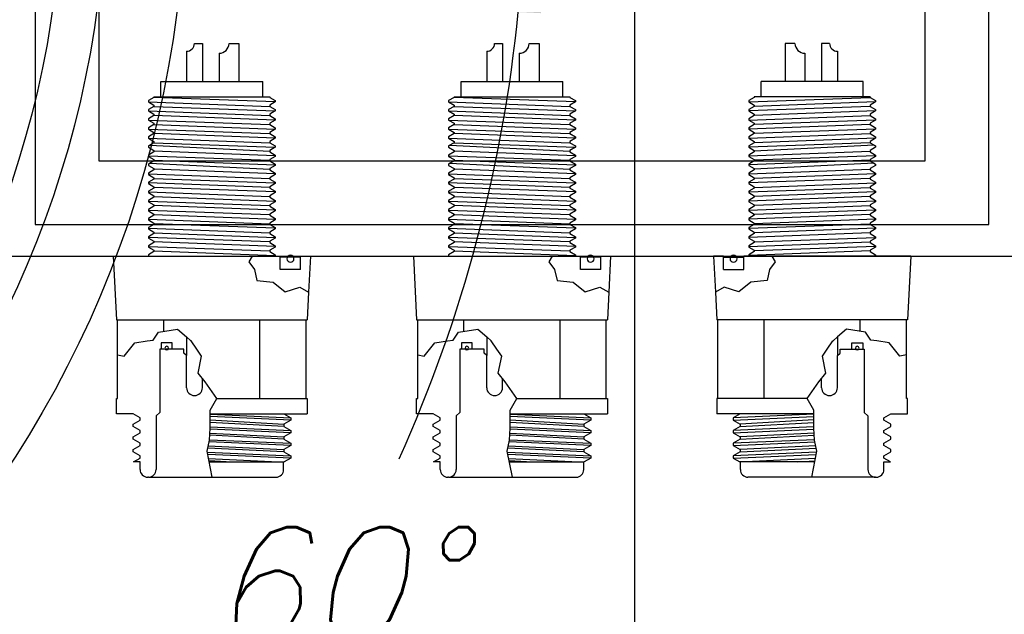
# Model space of a CAD drawing. Extents: x -181 to 162, y 84 to 272.
# Tile 15 of 85: x -59.42 to -51.67, y 99.45 to 104.13. Entities that reach past the tile are written whole.
import ezdxf

# ---------------------------------------------------------------- set-up
doc = ezdxf.new("R2010")
doc.units = 0
doc.header["$LTSCALE"] = 1.5
doc.header["$MEASUREMENT"] = 0
doc.layers.get('0').update_dxf_attribs({"linetype": 'CONTINUOUS'})
doc.layers.get('DEFPOINTS').update_dxf_attribs({"linetype": 'CONTINUOUS'})
for name, color, linetype in [('DIM', 1, 'CONTINUOUS'), ('J_BOX_FORW', 11, 'CONTINUOUS'), ('SPHERE_FORW', 7, 'CONTINUOUS'), ('STATION7', 146, 'CONTINUOUS')]:
    doc.layers.add(name, color=color, linetype=linetype)
doc.styles.add('ENGR', font='Romans', dxfattribs={"oblique": 15})
doc.dimstyles.get("Standard").update_dxf_attribs({"dimtxt": 0.18, "dimasz": 0.18, "dimexe": 0.18, "dimexo": 0.0625, "dimgap": 0.09, "dimtad": 0, "dimtih": 1, "dimtoh": 1, "dimdec": 4, "dimzin": 0, "dimtxsty": 'STANDARD', "dimcen": 0.09, "dimazin": 3, "dimtfac": 1, "dimtdec": 4, "dimtofl": 0, "dimtmove": 0, "dimatfit": 3, "dimtolj": 1, "dimtzin": 0})

# ---------------------------------------------------------------- blocks, each defined once
blk = doc.blocks.new('*D14')
at = {"color": 0, "linetype": 'BYBLOCK'}
for p, q in [((-46.001, 114.1007), (-53.5143, 123.5221)), ((-47.0493, 105.266), (-62.306, 105.266))]:
    blk.add_line(p, q, dxfattribs=at)
for centre, radius, start, end in [((-38.9555, 105.266), 23.2154, 128.90461, 153.94624), ((-38.9555, 105.266), 23.2154, 154.62422, 179.66682), ((-66.6118, 105.266), 11.1687, 335.70973, 354.45741), ((-66.6118, 105.266), 11.1687, 305.54259, 323.93941)]:
    blk.add_arc(centre, radius, start, end, dxfattribs=at)
for points in [[(-53.5495, 123.3496), (-53.5213, 123.3145), (-53.4301, 123.4165)], [(-62.1481, 105.4009), (-62.1931, 105.401), (-62.171, 105.266)], [(-55.6751, 104.1959), (-55.3155, 104.1785), (-55.4431, 105.266)], [(-60.0219, 96.0268), (-60.2168, 96.3295), (-61.0274, 95.5936)]]:
    blk.add_solid(points, dxfattribs=at)
at = {"layer": 'DEFPOINTS', "color": 0, "linetype": 'BYBLOCK'}
for p in [(-58.137, 118.3437), (-45.9425, 114.0274), (-100.5781, 105.266), (-66.6118, 105.266), (-46.9555, 105.266), (-38.9555, 105.266), (-38.9555, 105.266), (0.4895, 105.266), (-58.0561, 98.0869), (-60.1729, 94.1135)]:
    blk.add_point(p, dxfattribs=at)
at = {"color": 0, "linetype": 'BYBLOCK', "attachment_point": 5, "style": 'ENGR'}
for s, insert, char_height in [('\\A1;51.4286°', (-59.8719, 115.3388), 0.1125), ('\\A1;60°', (-56.9394, 99.6816), 0.9)]:
    blk.add_mtext(s, dxfattribs=dict(at, insert=insert, char_height=char_height))

msp = doc.modelspace()

# ---------------------------------------------------------------- linework, layer by layer
msp.add_circle((-66.61178, 105.26596), 7.52877)
at = {"layer": 'J_BOX_FORW'}
for p, q in [((-59.29418, 108.01596), (-59.29418, 102.51596)), ((-51.79418, 102.51596), (-51.79418, 108.01596)), ((-58.79418, 107.51596), (-58.79418, 103.01596)), ((-52.29418, 103.01596), (-52.29418, 107.51596)), ((-58.04104, 103.94096), (-57.97854, 103.94096)), ((-57.97854, 103.94096), (-57.97854, 103.64096)), ((-57.76947, 103.94096), (-57.69147, 103.94096)), ((-57.69147, 103.94096), (-57.69147, 103.64096)), ((-55.68076, 103.94096), (-55.61826, 103.94096)), ((-55.61826, 103.94096), (-55.61826, 103.64096)), ((-55.40918, 103.94096), (-55.33118, 103.94096)), ((-55.33118, 103.94096), (-55.33118, 103.64096)), ((-53.31889, 103.94096), (-53.39689, 103.94096)), ((-53.39689, 103.94096), (-53.39689, 103.64096)), ((-53.04732, 103.94096), (-53.10982, 103.94096)), ((-53.10982, 103.94096), (-53.10982, 103.64096)), ((-58.10354, 103.87846), (-58.10354, 103.64096)), ((-57.84747, 103.86296), (-57.84747, 103.64096)), ((-55.74326, 103.87846), (-55.74326, 103.64096)), ((-55.48718, 103.86296), (-55.48718, 103.64096)), ((-53.24089, 103.86296), (-53.24089, 103.64096)), ((-52.98482, 103.87846), (-52.98482, 103.64096)), ((-58.30447, 103.64096), (-57.50447, 103.64096)), ((-58.30447, 103.52096), (-58.30447, 103.64096)), ((-57.50447, 103.52096), (-57.50447, 103.64096)), ((-55.94418, 103.52096), (-55.94418, 103.64096)), ((-55.94418, 103.64096), (-55.14418, 103.64096)), ((-55.14418, 103.52096), (-55.14418, 103.64096)), ((-52.78389, 103.64096), (-53.58389, 103.64096)), ((-53.58389, 103.52096), (-53.58389, 103.64096)), ((-52.78389, 103.52096), (-52.78389, 103.64096)), ((-58.35982, 103.52096), (-58.35982, 103.51596)), ((-58.35982, 103.52096), (-57.44912, 103.52096)), ((-57.44912, 103.52096), (-57.44912, 103.51596)), ((-55.99953, 103.52096), (-55.99953, 103.51596)), ((-55.99953, 103.52096), (-55.08883, 103.52096)), ((-55.08883, 103.52096), (-55.08883, 103.51596)), ((-52.72854, 103.52096), (-53.63924, 103.52096)), ((-53.63924, 103.52096), (-53.63924, 103.51596)), ((-52.72854, 103.52096), (-52.72854, 103.51596)), ((-58.35982, 103.51596), (-58.40362, 103.49068)), ((-58.40362, 103.49068), (-58.40362, 103.48025)), ((-58.40362, 103.48025), (-58.35982, 103.45496)), ((-58.35982, 103.44454), (-58.40362, 103.41925)), ((-58.35982, 103.45496), (-58.35982, 103.44454)), ((-57.44912, 103.51596), (-57.40532, 103.49068)), ((-57.40532, 103.48025), (-57.44912, 103.45496)), ((-57.44912, 103.45496), (-57.44912, 103.44454)), ((-57.44912, 103.44454), (-57.40532, 103.41925)), ((-57.40532, 103.49068), (-57.40532, 103.48025)), ((-55.99953, 103.51596), (-56.04333, 103.49068)), ((-56.04333, 103.49068), (-56.04333, 103.48025)), ((-56.04333, 103.48025), (-55.99953, 103.45496)), ((-55.99953, 103.44454), (-56.04333, 103.41925)), ((-55.99953, 103.45496), (-55.99953, 103.44454)), ((-55.08883, 103.51596), (-55.04503, 103.49068)), ((-55.04503, 103.48025), (-55.08883, 103.45496)), ((-55.08883, 103.45496), (-55.08883, 103.44454)), ((-55.08883, 103.44454), (-55.04503, 103.41925)), ((-55.04503, 103.49068), (-55.04503, 103.48025)), ((-53.63924, 103.51596), (-53.68304, 103.49068)), ((-53.68304, 103.49068), (-53.68304, 103.48025)), ((-53.68304, 103.48025), (-53.63924, 103.45496)), ((-53.63924, 103.44454), (-53.68304, 103.41925)), ((-53.63924, 103.45496), (-53.63924, 103.44454)), ((-52.72854, 103.51596), (-52.68474, 103.49068)), ((-52.68474, 103.48025), (-52.72854, 103.45496)), ((-52.72854, 103.45496), (-52.72854, 103.44454)), ((-52.72854, 103.44454), (-52.68474, 103.41925)), ((-52.68474, 103.49068), (-52.68474, 103.48025)), ((-58.40362, 103.41925), (-58.40362, 103.40882)), ((-58.40362, 103.40882), (-58.35982, 103.38353)), ((-58.35982, 103.37311), (-58.40362, 103.34782)), ((-58.35982, 103.38353), (-58.35982, 103.37311)), ((-57.40532, 103.40882), (-57.44912, 103.38353)), ((-57.44912, 103.38353), (-57.44912, 103.37311)), ((-57.44912, 103.37311), (-57.40532, 103.34782)), ((-57.40532, 103.41925), (-57.40532, 103.40882)), ((-56.04333, 103.41925), (-56.04333, 103.40882)), ((-56.04333, 103.40882), (-55.99953, 103.38353)), ((-55.99953, 103.37311), (-56.04333, 103.34782)), ((-55.99953, 103.38353), (-55.99953, 103.37311)), ((-55.04503, 103.40882), (-55.08883, 103.38353)), ((-55.08883, 103.38353), (-55.08883, 103.37311)), ((-55.08883, 103.37311), (-55.04503, 103.34782)), ((-55.04503, 103.41925), (-55.04503, 103.40882)), ((-53.68304, 103.41925), (-53.68304, 103.40882)), ((-53.68304, 103.40882), (-53.63924, 103.38353)), ((-53.63924, 103.37311), (-53.68304, 103.34782)), ((-53.63924, 103.38353), (-53.63924, 103.37311)), ((-52.68474, 103.40882), (-52.72854, 103.38353)), ((-52.72854, 103.38353), (-52.72854, 103.37311)), ((-52.72854, 103.37311), (-52.68474, 103.34782)), ((-52.68474, 103.41925), (-52.68474, 103.40882)), ((-58.40362, 103.34782), (-58.40362, 103.33739)), ((-58.40362, 103.33739), (-58.35982, 103.3121)), ((-58.35982, 103.30168), (-58.40362, 103.27639)), ((-58.35982, 103.3121), (-58.35982, 103.30168)), ((-57.40532, 103.33739), (-57.44912, 103.3121)), ((-57.44912, 103.3121), (-57.44912, 103.30168)), ((-57.44912, 103.30168), (-57.40532, 103.27639)), ((-57.40532, 103.34782), (-57.40532, 103.33739)), ((-56.04333, 103.34782), (-56.04333, 103.33739)), ((-56.04333, 103.33739), (-55.99953, 103.3121)), ((-55.99953, 103.30168), (-56.04333, 103.27639)), ((-55.99953, 103.3121), (-55.99953, 103.30168)), ((-55.04503, 103.33739), (-55.08883, 103.3121)), ((-55.08883, 103.3121), (-55.08883, 103.30168)), ((-55.08883, 103.30168), (-55.04503, 103.27639)), ((-55.04503, 103.34782), (-55.04503, 103.33739)), ((-53.68304, 103.34782), (-53.68304, 103.33739)), ((-53.68304, 103.33739), (-53.63924, 103.3121)), ((-53.63924, 103.30168), (-53.68304, 103.27639)), ((-53.63924, 103.3121), (-53.63924, 103.30168)), ((-52.68474, 103.33739), (-52.72854, 103.3121)), ((-52.72854, 103.3121), (-52.72854, 103.30168)), ((-52.72854, 103.30168), (-52.68474, 103.27639)), ((-52.68474, 103.34782), (-52.68474, 103.33739)), ((-58.40362, 103.27639), (-58.40362, 103.26596)), ((-58.40362, 103.26596), (-58.35982, 103.24068)), ((-58.35982, 103.23025), (-58.40362, 103.20496)), ((-58.35982, 103.24068), (-58.35982, 103.23025)), ((-57.40532, 103.26596), (-57.44912, 103.24068)), ((-57.44912, 103.24068), (-57.44912, 103.23025)), ((-57.44912, 103.23025), (-57.40532, 103.20496)), ((-57.40532, 103.27639), (-57.40532, 103.26596)), ((-56.04333, 103.27639), (-56.04333, 103.26596)), ((-56.04333, 103.26596), (-55.99953, 103.24068)), ((-55.99953, 103.23025), (-56.04333, 103.20496)), ((-55.99953, 103.24068), (-55.99953, 103.23025)), ((-55.04503, 103.26596), (-55.08883, 103.24068)), ((-55.08883, 103.24068), (-55.08883, 103.23025)), ((-55.08883, 103.23025), (-55.04503, 103.20496)), ((-55.04503, 103.27639), (-55.04503, 103.26596)), ((-53.68304, 103.27639), (-53.68304, 103.26596)), ((-53.68304, 103.26596), (-53.63924, 103.24068)), ((-53.63924, 103.23025), (-53.68304, 103.20496)), ((-53.63924, 103.24068), (-53.63924, 103.23025)), ((-52.68474, 103.26596), (-52.72854, 103.24068)), ((-52.72854, 103.24068), (-52.72854, 103.23025)), ((-52.72854, 103.23025), (-52.68474, 103.20496)), ((-52.68474, 103.27639), (-52.68474, 103.26596)), ((-58.40362, 103.20496), (-58.40362, 103.19454)), ((-58.40362, 103.19454), (-58.35982, 103.16925)), ((-58.35982, 103.15882), (-58.40362, 103.13353)), ((-58.40362, 103.13353), (-58.40362, 103.12311)), ((-58.35982, 103.16925), (-58.35982, 103.15882)), ((-57.40532, 103.19454), (-57.44912, 103.16925)), ((-57.44912, 103.16925), (-57.44912, 103.15882)), ((-57.44912, 103.15882), (-57.40532, 103.13353)), ((-57.40532, 103.20496), (-57.40532, 103.19454)), ((-57.40532, 103.13353), (-57.40532, 103.12311)), ((-56.04333, 103.20496), (-56.04333, 103.19454)), ((-56.04333, 103.19454), (-55.99953, 103.16925)), ((-55.99953, 103.15882), (-56.04333, 103.13353)), ((-56.04333, 103.13353), (-56.04333, 103.12311)), ((-55.99953, 103.16925), (-55.99953, 103.15882)), ((-55.04503, 103.19454), (-55.08883, 103.16925)), ((-55.08883, 103.16925), (-55.08883, 103.15882)), ((-55.08883, 103.15882), (-55.04503, 103.13353)), ((-55.04503, 103.20496), (-55.04503, 103.19454)), ((-55.04503, 103.13353), (-55.04503, 103.12311)), ((-53.68304, 103.20496), (-53.68304, 103.19454)), ((-53.68304, 103.19454), (-53.63924, 103.16925)), ((-53.63924, 103.15882), (-53.68304, 103.13353)), ((-53.68304, 103.13353), (-53.68304, 103.12311)), ((-53.63924, 103.16925), (-53.63924, 103.15882)), ((-52.68474, 103.19454), (-52.72854, 103.16925)), ((-52.72854, 103.16925), (-52.72854, 103.15882)), ((-52.72854, 103.15882), (-52.68474, 103.13353)), ((-52.68474, 103.20496), (-52.68474, 103.19454)), ((-52.68474, 103.13353), (-52.68474, 103.12311)), ((-58.40362, 103.12311), (-58.35982, 103.09782)), ((-58.35982, 103.08739), (-58.40362, 103.0621)), ((-58.40362, 103.0621), (-58.40362, 103.05168)), ((-58.35982, 103.09782), (-58.35982, 103.08739)), ((-57.40532, 103.12311), (-57.44912, 103.09782)), ((-57.44912, 103.09782), (-57.44912, 103.08739)), ((-57.44912, 103.08739), (-57.40532, 103.0621)), ((-57.40532, 103.0621), (-57.40532, 103.05168)), ((-56.04333, 103.12311), (-55.99953, 103.09782)), ((-55.99953, 103.08739), (-56.04333, 103.0621)), ((-56.04333, 103.0621), (-56.04333, 103.05168)), ((-55.99953, 103.09782), (-55.99953, 103.08739)), ((-55.04503, 103.12311), (-55.08883, 103.09782)), ((-55.08883, 103.09782), (-55.08883, 103.08739)), ((-55.08883, 103.08739), (-55.04503, 103.0621)), ((-55.04503, 103.0621), (-55.04503, 103.05168)), ((-53.68304, 103.12311), (-53.63924, 103.09782)), ((-53.63924, 103.08739), (-53.68304, 103.0621)), ((-53.68304, 103.0621), (-53.68304, 103.05168)), ((-53.63924, 103.09782), (-53.63924, 103.08739)), ((-52.68474, 103.12311), (-52.72854, 103.09782)), ((-52.72854, 103.09782), (-52.72854, 103.08739)), ((-52.72854, 103.08739), (-52.68474, 103.0621)), ((-52.68474, 103.0621), (-52.68474, 103.05168)), ((-58.79418, 103.01596), (-52.29418, 103.01596)), ((-58.40362, 103.05168), (-58.35982, 103.02639)), ((-58.35982, 103.01596), (-58.40362, 102.99068)), ((-58.40362, 102.99068), (-58.40362, 102.98025)), ((-58.40362, 102.98025), (-58.35982, 102.95496)), ((-58.35982, 103.02639), (-58.35982, 103.01596)), ((-57.40532, 103.05168), (-57.44912, 103.02639)), ((-57.44912, 103.02639), (-57.44912, 103.01596)), ((-57.44912, 103.01596), (-57.40532, 102.99068)), ((-57.40532, 102.98025), (-57.44912, 102.95496)), ((-57.40532, 102.99068), (-57.40532, 102.98025)), ((-56.04333, 103.05168), (-55.99953, 103.02639)), ((-55.99953, 103.01596), (-56.04333, 102.99068)), ((-56.04333, 102.99068), (-56.04333, 102.98025)), ((-56.04333, 102.98025), (-55.99953, 102.95496)), ((-55.99953, 103.02639), (-55.99953, 103.01596)), ((-55.04503, 103.05168), (-55.08883, 103.02639)), ((-55.08883, 103.02639), (-55.08883, 103.01596)), ((-55.08883, 103.01596), (-55.04503, 102.99068)), ((-55.04503, 102.98025), (-55.08883, 102.95496)), ((-55.04503, 102.99068), (-55.04503, 102.98025)), ((-53.68304, 103.05168), (-53.63924, 103.02639)), ((-53.63924, 103.01596), (-53.68304, 102.99068)), ((-53.68304, 102.99068), (-53.68304, 102.98025)), ((-53.68304, 102.98025), (-53.63924, 102.95496)), ((-53.63924, 103.02639), (-53.63924, 103.01596)), ((-52.68474, 103.05168), (-52.72854, 103.02639)), ((-52.72854, 103.02639), (-52.72854, 103.01596)), ((-52.72854, 103.01596), (-52.68474, 102.99068)), ((-52.68474, 102.98025), (-52.72854, 102.95496)), ((-52.68474, 102.99068), (-52.68474, 102.98025)), ((-58.35982, 102.94454), (-58.40362, 102.91925)), ((-58.40362, 102.91925), (-58.40362, 102.90882)), ((-58.40362, 102.90882), (-58.35982, 102.88353)), ((-58.35982, 102.95496), (-58.35982, 102.94454)), ((-57.44912, 102.95496), (-57.44912, 102.94454)), ((-57.44912, 102.94454), (-57.40532, 102.91925)), ((-57.40532, 102.90882), (-57.44912, 102.88353)), ((-57.40532, 102.91925), (-57.40532, 102.90882)), ((-55.99953, 102.94454), (-56.04333, 102.91925)), ((-56.04333, 102.91925), (-56.04333, 102.90882)), ((-56.04333, 102.90882), (-55.99953, 102.88353)), ((-55.99953, 102.95496), (-55.99953, 102.94454)), ((-55.08883, 102.95496), (-55.08883, 102.94454)), ((-55.08883, 102.94454), (-55.04503, 102.91925)), ((-55.04503, 102.90882), (-55.08883, 102.88353)), ((-55.04503, 102.91925), (-55.04503, 102.90882)), ((-53.63924, 102.94454), (-53.68304, 102.91925)), ((-53.68304, 102.91925), (-53.68304, 102.90882)), ((-53.68304, 102.90882), (-53.63924, 102.88353)), ((-53.63924, 102.95496), (-53.63924, 102.94454)), ((-52.72854, 102.95496), (-52.72854, 102.94454)), ((-52.72854, 102.94454), (-52.68474, 102.91925)), ((-52.68474, 102.90882), (-52.72854, 102.88353)), ((-52.68474, 102.91925), (-52.68474, 102.90882)), ((-58.35982, 102.87311), (-58.40362, 102.84782)), ((-58.40362, 102.84782), (-58.40362, 102.83739)), ((-58.40362, 102.83739), (-58.35982, 102.8121)), ((-58.35982, 102.88353), (-58.35982, 102.87311)), ((-57.44912, 102.88353), (-57.44912, 102.87311)), ((-57.44912, 102.87311), (-57.40532, 102.84782)), ((-57.40532, 102.83739), (-57.44912, 102.8121)), ((-57.40532, 102.84782), (-57.40532, 102.83739)), ((-55.99953, 102.87311), (-56.04333, 102.84782)), ((-56.04333, 102.84782), (-56.04333, 102.83739)), ((-56.04333, 102.83739), (-55.99953, 102.8121)), ((-55.99953, 102.88353), (-55.99953, 102.87311)), ((-55.08883, 102.88353), (-55.08883, 102.87311)), ((-55.08883, 102.87311), (-55.04503, 102.84782)), ((-55.04503, 102.83739), (-55.08883, 102.8121)), ((-55.04503, 102.84782), (-55.04503, 102.83739)), ((-53.63924, 102.87311), (-53.68304, 102.84782)), ((-53.68304, 102.84782), (-53.68304, 102.83739)), ((-53.68304, 102.83739), (-53.63924, 102.8121)), ((-53.63924, 102.88353), (-53.63924, 102.87311)), ((-52.72854, 102.88353), (-52.72854, 102.87311)), ((-52.72854, 102.87311), (-52.68474, 102.84782)), ((-52.68474, 102.83739), (-52.72854, 102.8121)), ((-52.68474, 102.84782), (-52.68474, 102.83739)), ((-58.35982, 102.80168), (-58.40362, 102.77639)), ((-58.40362, 102.77639), (-58.40362, 102.76596)), ((-58.40362, 102.76596), (-58.35982, 102.74068)), ((-58.35982, 102.8121), (-58.35982, 102.80168)), ((-57.44912, 102.8121), (-57.44912, 102.80168)), ((-57.44912, 102.80168), (-57.40532, 102.77639)), ((-57.40532, 102.76596), (-57.44912, 102.74068)), ((-57.40532, 102.77639), (-57.40532, 102.76596)), ((-55.99953, 102.80168), (-56.04333, 102.77639)), ((-56.04333, 102.77639), (-56.04333, 102.76596)), ((-56.04333, 102.76596), (-55.99953, 102.74068)), ((-55.99953, 102.8121), (-55.99953, 102.80168)), ((-55.08883, 102.8121), (-55.08883, 102.80168)), ((-55.08883, 102.80168), (-55.04503, 102.77639)), ((-55.04503, 102.76596), (-55.08883, 102.74068)), ((-55.04503, 102.77639), (-55.04503, 102.76596)), ((-53.63924, 102.80168), (-53.68304, 102.77639)), ((-53.68304, 102.77639), (-53.68304, 102.76596)), ((-53.68304, 102.76596), (-53.63924, 102.74068)), ((-53.63924, 102.8121), (-53.63924, 102.80168)), ((-52.72854, 102.8121), (-52.72854, 102.80168)), ((-52.72854, 102.80168), (-52.68474, 102.77639)), ((-52.68474, 102.76596), (-52.72854, 102.74068)), ((-52.68474, 102.77639), (-52.68474, 102.76596)), ((-58.35982, 102.73025), (-58.40362, 102.70496)), ((-58.40362, 102.70496), (-58.40362, 102.69454)), ((-58.40362, 102.69454), (-58.35982, 102.66925)), ((-58.35982, 102.74068), (-58.35982, 102.73025)), ((-58.35982, 102.66925), (-58.35982, 102.65882)), ((-57.44912, 102.74068), (-57.44912, 102.73025)), ((-57.44912, 102.73025), (-57.40532, 102.70496)), ((-57.40532, 102.69454), (-57.44912, 102.66925)), ((-57.44912, 102.66925), (-57.44912, 102.65882)), ((-57.40532, 102.70496), (-57.40532, 102.69454)), ((-55.99953, 102.73025), (-56.04333, 102.70496)), ((-56.04333, 102.70496), (-56.04333, 102.69454)), ((-56.04333, 102.69454), (-55.99953, 102.66925)), ((-55.99953, 102.74068), (-55.99953, 102.73025)), ((-55.99953, 102.66925), (-55.99953, 102.65882)), ((-55.08883, 102.74068), (-55.08883, 102.73025)), ((-55.08883, 102.73025), (-55.04503, 102.70496)), ((-55.04503, 102.69454), (-55.08883, 102.66925)), ((-55.08883, 102.66925), (-55.08883, 102.65882)), ((-55.04503, 102.70496), (-55.04503, 102.69454)), ((-53.63924, 102.73025), (-53.68304, 102.70496)), ((-53.68304, 102.70496), (-53.68304, 102.69454)), ((-53.68304, 102.69454), (-53.63924, 102.66925)), ((-53.63924, 102.74068), (-53.63924, 102.73025)), ((-53.63924, 102.66925), (-53.63924, 102.65882)), ((-52.72854, 102.74068), (-52.72854, 102.73025)), ((-52.72854, 102.73025), (-52.68474, 102.70496)), ((-52.68474, 102.69454), (-52.72854, 102.66925)), ((-52.72854, 102.66925), (-52.72854, 102.65882)), ((-52.68474, 102.70496), (-52.68474, 102.69454)), ((-58.35982, 102.65882), (-58.40362, 102.63353)), ((-58.40362, 102.63353), (-58.40362, 102.62311)), ((-58.40362, 102.62311), (-58.35982, 102.59782)), ((-58.35982, 102.59782), (-58.35982, 102.58739)), ((-57.44912, 102.65882), (-57.40532, 102.63353)), ((-57.40532, 102.62311), (-57.44912, 102.59782)), ((-57.44912, 102.59782), (-57.44912, 102.58739)), ((-57.40532, 102.63353), (-57.40532, 102.62311)), ((-55.99953, 102.65882), (-56.04333, 102.63353)), ((-56.04333, 102.63353), (-56.04333, 102.62311)), ((-56.04333, 102.62311), (-55.99953, 102.59782)), ((-55.99953, 102.59782), (-55.99953, 102.58739)), ((-55.08883, 102.65882), (-55.04503, 102.63353)), ((-55.04503, 102.62311), (-55.08883, 102.59782)), ((-55.08883, 102.59782), (-55.08883, 102.58739)), ((-55.04503, 102.63353), (-55.04503, 102.62311)), ((-53.63924, 102.65882), (-53.68304, 102.63353)), ((-53.68304, 102.63353), (-53.68304, 102.62311)), ((-53.68304, 102.62311), (-53.63924, 102.59782)), ((-53.63924, 102.59782), (-53.63924, 102.58739)), ((-52.72854, 102.65882), (-52.68474, 102.63353)), ((-52.68474, 102.62311), (-52.72854, 102.59782)), ((-52.72854, 102.59782), (-52.72854, 102.58739)), ((-52.68474, 102.63353), (-52.68474, 102.62311)), ((-59.29418, 102.51596), (-51.79418, 102.51596)), ((-58.35982, 102.58739), (-58.40362, 102.5621)), ((-58.40362, 102.5621), (-58.40362, 102.55168)), ((-58.40362, 102.55168), (-58.35982, 102.52639)), ((-58.35982, 102.51596), (-58.40362, 102.49068)), ((-58.35982, 102.52639), (-58.35982, 102.51596)), ((-57.44912, 102.58739), (-57.40532, 102.5621)), ((-57.40532, 102.55168), (-57.44912, 102.52639)), ((-57.44912, 102.52639), (-57.44912, 102.51596)), ((-57.44912, 102.51596), (-57.40532, 102.49068)), ((-57.40532, 102.5621), (-57.40532, 102.55168)), ((-55.99953, 102.58739), (-56.04333, 102.5621)), ((-56.04333, 102.5621), (-56.04333, 102.55168)), ((-56.04333, 102.55168), (-55.99953, 102.52639)), ((-55.99953, 102.51596), (-56.04333, 102.49068)), ((-55.99953, 102.52639), (-55.99953, 102.51596)), ((-55.08883, 102.58739), (-55.04503, 102.5621)), ((-55.04503, 102.55168), (-55.08883, 102.52639)), ((-55.08883, 102.52639), (-55.08883, 102.51596)), ((-55.08883, 102.51596), (-55.04503, 102.49068)), ((-55.04503, 102.5621), (-55.04503, 102.55168)), ((-53.63924, 102.58739), (-53.68304, 102.5621)), ((-53.68304, 102.5621), (-53.68304, 102.55168)), ((-53.68304, 102.55168), (-53.63924, 102.52639)), ((-53.63924, 102.51596), (-53.68304, 102.49068)), ((-53.63924, 102.52639), (-53.63924, 102.51596)), ((-52.72854, 102.58739), (-52.68474, 102.5621)), ((-52.68474, 102.55168), (-52.72854, 102.52639)), ((-52.72854, 102.52639), (-52.72854, 102.51596)), ((-52.72854, 102.51596), (-52.68474, 102.49068)), ((-52.68474, 102.5621), (-52.68474, 102.55168)), ((-58.40362, 102.49068), (-58.40362, 102.48025)), ((-58.40362, 102.48025), (-58.35982, 102.45496)), ((-58.35982, 102.44454), (-58.40362, 102.41925)), ((-58.35982, 102.45496), (-58.35982, 102.44454)), ((-57.40532, 102.48025), (-57.44912, 102.45496)), ((-57.44912, 102.45496), (-57.44912, 102.44454)), ((-57.44912, 102.44454), (-57.40532, 102.41925)), ((-57.40532, 102.49068), (-57.40532, 102.48025)), ((-56.04333, 102.49068), (-56.04333, 102.48025)), ((-56.04333, 102.48025), (-55.99953, 102.45496)), ((-55.99953, 102.44454), (-56.04333, 102.41925)), ((-55.99953, 102.45496), (-55.99953, 102.44454)), ((-55.04503, 102.48025), (-55.08883, 102.45496)), ((-55.08883, 102.45496), (-55.08883, 102.44454)), ((-55.08883, 102.44454), (-55.04503, 102.41925)), ((-55.04503, 102.49068), (-55.04503, 102.48025)), ((-53.68304, 102.49068), (-53.68304, 102.48025)), ((-53.68304, 102.48025), (-53.63924, 102.45496)), ((-53.63924, 102.44454), (-53.68304, 102.41925)), ((-53.63924, 102.45496), (-53.63924, 102.44454)), ((-52.68474, 102.48025), (-52.72854, 102.45496)), ((-52.72854, 102.45496), (-52.72854, 102.44454)), ((-52.72854, 102.44454), (-52.68474, 102.41925)), ((-52.68474, 102.49068), (-52.68474, 102.48025)), ((-58.40362, 102.41925), (-58.40362, 102.40882)), ((-58.40362, 102.40882), (-58.35982, 102.38353)), ((-58.35982, 102.37311), (-58.40362, 102.34782)), ((-58.35982, 102.38353), (-58.35982, 102.37311)), ((-57.40532, 102.40882), (-57.44912, 102.38353)), ((-57.44912, 102.38353), (-57.44912, 102.37311)), ((-57.44912, 102.37311), (-57.40532, 102.34782)), ((-57.40532, 102.41925), (-57.40532, 102.40882)), ((-56.04333, 102.41925), (-56.04333, 102.40882)), ((-56.04333, 102.40882), (-55.99953, 102.38353)), ((-55.99953, 102.37311), (-56.04333, 102.34782)), ((-55.99953, 102.38353), (-55.99953, 102.37311)), ((-55.04503, 102.40882), (-55.08883, 102.38353)), ((-55.08883, 102.38353), (-55.08883, 102.37311)), ((-55.08883, 102.37311), (-55.04503, 102.34782)), ((-55.04503, 102.41925), (-55.04503, 102.40882)), ((-53.68304, 102.41925), (-53.68304, 102.40882)), ((-53.68304, 102.40882), (-53.63924, 102.38353)), ((-53.63924, 102.37311), (-53.68304, 102.34782)), ((-53.63924, 102.38353), (-53.63924, 102.37311)), ((-52.68474, 102.40882), (-52.72854, 102.38353)), ((-52.72854, 102.38353), (-52.72854, 102.37311)), ((-52.72854, 102.37311), (-52.68474, 102.34782)), ((-52.68474, 102.41925), (-52.68474, 102.40882)), ((-58.40362, 102.34782), (-58.40362, 102.33739)), ((-58.40362, 102.33739), (-58.35982, 102.3121)), ((-58.35982, 102.30168), (-58.40362, 102.27639)), ((-58.35982, 102.3121), (-58.35982, 102.30168)), ((-57.40532, 102.33739), (-57.44912, 102.3121)), ((-57.44912, 102.3121), (-57.44912, 102.30168)), ((-57.44912, 102.30168), (-57.40532, 102.27639)), ((-57.40532, 102.34782), (-57.40532, 102.33739)), ((-56.04333, 102.34782), (-56.04333, 102.33739)), ((-56.04333, 102.33739), (-55.99953, 102.3121)), ((-55.99953, 102.30168), (-56.04333, 102.27639)), ((-55.99953, 102.3121), (-55.99953, 102.30168)), ((-55.04503, 102.33739), (-55.08883, 102.3121)), ((-55.08883, 102.3121), (-55.08883, 102.30168)), ((-55.08883, 102.30168), (-55.04503, 102.27639)), ((-55.04503, 102.34782), (-55.04503, 102.33739)), ((-53.68304, 102.34782), (-53.68304, 102.33739)), ((-53.68304, 102.33739), (-53.63924, 102.3121)), ((-53.63924, 102.30168), (-53.68304, 102.27639)), ((-53.63924, 102.3121), (-53.63924, 102.30168)), ((-52.68474, 102.33739), (-52.72854, 102.3121)), ((-52.72854, 102.3121), (-52.72854, 102.30168)), ((-52.72854, 102.30168), (-52.68474, 102.27639)), ((-52.68474, 102.34782), (-52.68474, 102.33739)), ((-59.54418, 102.26596), (-51.54418, 102.26596)), ((-58.67947, 102.26596), (-58.65447, 101.76596)), ((-58.67947, 102.26596), (-57.58792, 102.26596)), ((-58.40362, 102.27639), (-58.40362, 102.26596)), ((-57.58792, 102.26596), (-57.36603, 102.26596)), ((-57.40532, 102.27639), (-57.40532, 102.26596)), ((-57.36603, 102.16196), (-57.36603, 102.26596)), ((-57.20618, 102.16196), (-57.20618, 102.26596)), ((-57.20618, 102.26596), (-57.12947, 102.26596)), ((-57.12947, 102.26596), (-57.14358, 101.98372)), ((-56.31918, 102.26596), (-55.22763, 102.26596)), ((-56.31918, 102.26596), (-56.29418, 101.76596)), ((-56.04333, 102.27639), (-56.04333, 102.26596)), ((-55.22763, 102.26596), (-55.00574, 102.26596)), ((-55.04503, 102.27639), (-55.04503, 102.26596)), ((-55.00574, 102.16196), (-55.00574, 102.26596)), ((-54.84589, 102.26596), (-54.76918, 102.26596)), ((-54.84589, 102.16196), (-54.84589, 102.26596)), ((-54.76918, 102.26596), (-54.78329, 101.98372)), ((-53.88218, 102.26596), (-53.95889, 102.26596)), ((-53.95889, 102.26596), (-53.94478, 101.98372)), ((-53.88218, 102.16196), (-53.88218, 102.26596)), ((-53.50044, 102.26596), (-53.72233, 102.26596)), ((-53.72233, 102.16196), (-53.72233, 102.26596)), ((-53.68304, 102.27639), (-53.68304, 102.26596)), ((-52.40889, 102.26596), (-53.50044, 102.26596)), ((-52.68474, 102.27639), (-52.68474, 102.26596)), ((-52.40889, 102.26596), (-52.43389, 101.76596)), ((-57.20618, 102.16196), (-57.36603, 102.16196)), ((-54.84589, 102.16196), (-55.00574, 102.16196)), ((-53.88218, 102.16196), (-53.72233, 102.16196)), ((-57.14358, 101.98372), (-57.15447, 101.76596)), ((-54.78329, 101.98372), (-54.79418, 101.76596)), ((-53.94478, 101.98372), (-53.93389, 101.76596)), ((-58.65447, 101.76596), (-57.15447, 101.76596)), ((-58.6459, 101.4882), (-58.6459, 101.76596)), ((-58.28263, 101.67394), (-58.28263, 101.76596)), ((-57.5263, 101.14596), (-57.5263, 101.76596)), ((-57.16304, 101.14596), (-57.16304, 101.76596)), ((-56.29418, 101.76596), (-54.79418, 101.76596)), ((-56.28561, 101.4882), (-56.28561, 101.76596)), ((-55.92234, 101.67394), (-55.92234, 101.76596)), ((-55.16602, 101.14596), (-55.16602, 101.76596)), ((-54.80275, 101.14596), (-54.80275, 101.76596)), ((-52.43389, 101.76596), (-53.93389, 101.76596)), ((-53.92532, 101.14596), (-53.92532, 101.76596)), ((-53.56206, 101.14596), (-53.56206, 101.76596)), ((-52.80573, 101.67394), (-52.80573, 101.76596)), ((-52.44246, 101.4882), (-52.44246, 101.76596)), ((-58.10354, 101.63027), (-58.10354, 101.48296)), ((-55.74326, 101.63027), (-55.74326, 101.48296)), ((-52.98482, 101.63027), (-52.98482, 101.48296)), ((-58.31447, 101.53296), (-58.31447, 101.03646)), ((-58.30197, 101.53296), (-58.31447, 101.53296)), ((-58.12354, 101.53296), (-58.21697, 101.53296)), ((-58.12354, 101.50296), (-58.12354, 101.53296)), ((-55.94168, 101.53296), (-55.95418, 101.53296)), ((-55.95418, 101.53296), (-55.95418, 101.03646)), ((-55.76326, 101.53296), (-55.85668, 101.53296)), ((-55.76326, 101.50296), (-55.76326, 101.53296)), ((-52.96482, 101.50296), (-52.96482, 101.53296)), ((-52.96482, 101.53296), (-52.87139, 101.53296)), ((-52.78639, 101.53296), (-52.77389, 101.53296)), ((-52.77389, 101.53296), (-52.77389, 101.03646)), ((-58.6459, 101.14596), (-58.6459, 101.4882)), ((-58.10354, 101.48296), (-58.12354, 101.50296)), ((-58.10354, 101.23071), (-58.10354, 101.48296)), ((-56.28561, 101.14596), (-56.28561, 101.4882)), ((-55.74326, 101.48296), (-55.76326, 101.50296)), ((-55.74326, 101.23071), (-55.74326, 101.48296)), ((-52.98482, 101.48296), (-52.96482, 101.50296)), ((-52.98482, 101.23071), (-52.98482, 101.48296)), ((-52.44246, 101.14596), (-52.44246, 101.4882)), ((-57.97854, 101.23071), (-57.97854, 101.30348)), ((-55.61826, 101.23071), (-55.61826, 101.30348)), ((-53.10982, 101.23071), (-53.10982, 101.30348)), ((-58.65447, 101.02596), (-58.65447, 101.14596)), ((-58.65447, 101.14596), (-58.6459, 101.14596)), ((-57.86667, 101.14596), (-57.15447, 101.14596)), ((-57.15447, 101.14596), (-57.15447, 101.02596)), ((-56.29418, 101.14596), (-56.28561, 101.14596)), ((-56.29418, 101.02596), (-56.29418, 101.14596)), ((-55.50638, 101.14596), (-54.79418, 101.14596)), ((-54.79418, 101.14596), (-54.79418, 101.02596)), ((-53.22169, 101.14596), (-53.93389, 101.14596)), ((-53.93389, 101.14596), (-53.93389, 101.02596)), ((-52.43389, 101.14596), (-52.44246, 101.14596)), ((-52.43389, 101.02596), (-52.43389, 101.14596)), ((-58.52447, 101.02596), (-58.65447, 101.02596)), ((-58.46947, 100.99421), (-58.52447, 101.02596)), ((-58.52447, 100.94421), (-58.46947, 100.97596)), ((-58.46947, 100.97596), (-58.46947, 100.99421)), ((-58.31447, 101.03646), (-58.34297, 101.00796)), ((-58.34297, 101.00796), (-58.34297, 100.58596)), ((-57.91878, 101.02596), (-57.15447, 101.02596)), ((-57.33947, 101.02596), (-57.28447, 100.99421)), ((-57.28447, 100.97596), (-57.33947, 100.94421)), ((-57.28447, 100.99421), (-57.28447, 100.97596)), ((-56.16418, 101.02596), (-56.29418, 101.02596)), ((-56.10918, 100.99421), (-56.16418, 101.02596)), ((-56.16418, 100.94421), (-56.10918, 100.97596)), ((-56.10918, 100.97596), (-56.10918, 100.99421)), ((-55.95418, 101.03646), (-55.98268, 101.00796)), ((-55.98268, 101.00796), (-55.98268, 100.58596)), ((-55.5585, 101.02596), (-54.79418, 101.02596)), ((-54.97918, 101.02596), (-54.92418, 100.99421)), ((-54.92418, 100.97596), (-54.97918, 100.94421)), ((-54.92418, 100.99421), (-54.92418, 100.97596)), ((-53.16958, 101.02596), (-53.93389, 101.02596)), ((-53.74889, 101.02596), (-53.80389, 100.99421)), ((-53.80389, 100.99421), (-53.80389, 100.97596)), ((-53.80389, 100.97596), (-53.74889, 100.94421)), ((-52.77389, 101.03646), (-52.74539, 101.00796)), ((-52.74539, 101.00796), (-52.74539, 100.58596)), ((-52.61889, 100.99421), (-52.56389, 101.02596)), ((-52.61889, 100.97596), (-52.61889, 100.99421)), ((-52.56389, 100.94421), (-52.61889, 100.97596)), ((-52.56389, 101.02596), (-52.43389, 101.02596)), ((-58.52447, 100.92596), (-58.52447, 100.94421)), ((-58.46947, 100.89421), (-58.52447, 100.92596)), ((-58.46947, 100.87596), (-58.46947, 100.89421)), ((-57.33947, 100.94421), (-57.33947, 100.92596)), ((-57.33947, 100.92596), (-57.28447, 100.89421)), ((-57.28447, 100.89421), (-57.28447, 100.87596)), ((-56.16418, 100.92596), (-56.16418, 100.94421)), ((-56.10918, 100.89421), (-56.16418, 100.92596)), ((-56.10918, 100.87596), (-56.10918, 100.89421)), ((-54.97918, 100.94421), (-54.97918, 100.92596)), ((-54.97918, 100.92596), (-54.92418, 100.89421)), ((-54.92418, 100.89421), (-54.92418, 100.87596)), ((-53.74889, 100.92596), (-53.80389, 100.89421)), ((-53.80389, 100.89421), (-53.80389, 100.87596)), ((-53.74889, 100.94421), (-53.74889, 100.92596)), ((-52.61889, 100.89421), (-52.56389, 100.92596)), ((-52.61889, 100.87596), (-52.61889, 100.89421)), ((-52.56389, 100.92596), (-52.56389, 100.94421)), ((-58.52447, 100.84421), (-58.46947, 100.87596)), ((-58.52447, 100.82596), (-58.52447, 100.84421)), ((-58.46947, 100.79421), (-58.52447, 100.82596)), ((-57.28447, 100.87596), (-57.33947, 100.84421)), ((-57.33947, 100.84421), (-57.33947, 100.82596)), ((-57.33947, 100.82596), (-57.28447, 100.79421)), ((-56.16418, 100.84421), (-56.10918, 100.87596)), ((-56.16418, 100.82596), (-56.16418, 100.84421)), ((-56.10918, 100.79421), (-56.16418, 100.82596)), ((-54.92418, 100.87596), (-54.97918, 100.84421)), ((-54.97918, 100.84421), (-54.97918, 100.82596)), ((-54.97918, 100.82596), (-54.92418, 100.79421)), ((-53.80389, 100.87596), (-53.74889, 100.84421)), ((-53.74889, 100.82596), (-53.80389, 100.79421)), ((-53.74889, 100.84421), (-53.74889, 100.82596)), ((-52.56389, 100.84421), (-52.61889, 100.87596)), ((-52.61889, 100.79421), (-52.56389, 100.82596)), ((-52.56389, 100.82596), (-52.56389, 100.84421)), ((-58.52447, 100.74421), (-58.46947, 100.77596)), ((-58.52447, 100.72596), (-58.52447, 100.74421)), ((-58.46947, 100.77596), (-58.46947, 100.79421)), ((-57.28447, 100.77596), (-57.33947, 100.74421)), ((-57.33947, 100.74421), (-57.33947, 100.72596)), ((-57.28447, 100.79421), (-57.28447, 100.77596)), ((-56.16418, 100.74421), (-56.10918, 100.77596)), ((-56.16418, 100.72596), (-56.16418, 100.74421)), ((-56.10918, 100.77596), (-56.10918, 100.79421)), ((-54.92418, 100.77596), (-54.97918, 100.74421)), ((-54.97918, 100.74421), (-54.97918, 100.72596)), ((-54.92418, 100.79421), (-54.92418, 100.77596)), ((-53.80389, 100.79421), (-53.80389, 100.77596)), ((-53.80389, 100.77596), (-53.74889, 100.74421)), ((-53.74889, 100.74421), (-53.74889, 100.72596)), ((-52.61889, 100.77596), (-52.61889, 100.79421)), ((-52.56389, 100.74421), (-52.61889, 100.77596)), ((-52.56389, 100.72596), (-52.56389, 100.74421)), ((-58.46947, 100.69421), (-58.52447, 100.72596)), ((-58.52143, 100.64596), (-58.46947, 100.67596)), ((-58.46947, 100.67596), (-58.46947, 100.69421)), ((-57.33947, 100.72596), (-57.28447, 100.69421)), ((-57.28447, 100.67596), (-57.33643, 100.64596)), ((-57.28447, 100.69421), (-57.28447, 100.67596)), ((-56.10918, 100.69421), (-56.16418, 100.72596)), ((-56.16114, 100.64596), (-56.10918, 100.67596)), ((-56.10918, 100.67596), (-56.10918, 100.69421)), ((-54.97918, 100.72596), (-54.92418, 100.69421)), ((-54.92418, 100.67596), (-54.97614, 100.64596)), ((-54.92418, 100.69421), (-54.92418, 100.67596)), ((-53.74889, 100.72596), (-53.80389, 100.69421)), ((-53.80389, 100.69421), (-53.80389, 100.67596)), ((-53.80389, 100.67596), (-53.75193, 100.64596)), ((-52.61889, 100.69421), (-52.56389, 100.72596)), ((-52.61889, 100.67596), (-52.61889, 100.69421)), ((-52.56693, 100.64596), (-52.61889, 100.67596)), ((-58.46897, 100.64596), (-58.52143, 100.64596)), ((-58.46897, 100.58596), (-58.46897, 100.64596)), ((-57.9246, 100.64596), (-57.33643, 100.64596)), ((-57.33997, 100.58596), (-57.33997, 100.64596)), ((-56.10868, 100.64596), (-56.16114, 100.64596)), ((-56.10868, 100.58596), (-56.10868, 100.64596)), ((-55.56431, 100.64596), (-54.97614, 100.64596)), ((-54.97968, 100.58596), (-54.97968, 100.64596)), ((-53.16377, 100.64596), (-53.75193, 100.64596)), ((-53.74839, 100.58596), (-53.74839, 100.64596)), ((-52.61939, 100.58596), (-52.61939, 100.64596)), ((-52.61939, 100.64596), (-52.56693, 100.64596)), ((-58.40297, 100.52596), (-58.40897, 100.52596)), ((-58.40297, 100.52596), (-57.40597, 100.52596)), ((-57.40597, 100.52596), (-57.39997, 100.52596)), ((-56.04268, 100.52596), (-56.04868, 100.52596)), ((-56.04268, 100.52596), (-55.04568, 100.52596)), ((-55.04568, 100.52596), (-55.03968, 100.52596)), ((-53.68239, 100.52596), (-53.68839, 100.52596)), ((-52.68539, 100.52596), (-53.68239, 100.52596)), ((-52.68539, 100.52596), (-52.67939, 100.52596))]:
    msp.add_line(p, q, dxfattribs=at)
at = {"layer": 'J_BOX_FORW', "color": 5}
for p, q in [((-58.40362, 103.48025), (-57.44912, 103.44454)), ((-57.40532, 103.48025), (-58.35982, 103.51596)), ((-58.35982, 103.44454), (-57.40532, 103.40882)), ((-56.04333, 103.48025), (-55.08883, 103.44454)), ((-55.04503, 103.48025), (-55.99953, 103.51596)), ((-55.99953, 103.44454), (-55.04503, 103.40882)), ((-53.68304, 103.48025), (-52.72854, 103.51596)), ((-52.72854, 103.44454), (-53.68304, 103.40882)), ((-52.68474, 103.48025), (-53.63924, 103.44454)), ((-58.40362, 103.40882), (-57.44912, 103.37311)), ((-57.40532, 103.33739), (-58.35982, 103.37311)), ((-56.04333, 103.40882), (-55.08883, 103.37311)), ((-55.04503, 103.33739), (-55.99953, 103.37311)), ((-53.68304, 103.33739), (-52.72854, 103.37311)), ((-52.68474, 103.40882), (-53.63924, 103.37311)), ((-58.40362, 103.33739), (-57.44912, 103.30168)), ((-58.35982, 103.30168), (-57.40532, 103.26596)), ((-56.04333, 103.33739), (-55.08883, 103.30168)), ((-55.99953, 103.30168), (-55.04503, 103.26596)), ((-52.72854, 103.30168), (-53.68304, 103.26596)), ((-52.68474, 103.33739), (-53.63924, 103.30168)), ((-58.40362, 103.26596), (-57.44912, 103.23025)), ((-57.40532, 103.19454), (-58.35982, 103.23025)), ((-56.04333, 103.26596), (-55.08883, 103.23025)), ((-55.04503, 103.19454), (-55.99953, 103.23025)), ((-53.68304, 103.19454), (-52.72854, 103.23025)), ((-52.68474, 103.26596), (-53.63924, 103.23025)), ((-58.40362, 103.19454), (-57.44912, 103.15882)), ((-58.39285, 103.13975), (-57.44912, 103.09261)), ((-58.35982, 103.15882), (-57.40532, 103.12311)), ((-56.04333, 103.19454), (-55.08883, 103.15882)), ((-56.03257, 103.13975), (-55.08883, 103.09261)), ((-55.99953, 103.15882), (-55.04503, 103.12311)), ((-52.72854, 103.15882), (-53.68304, 103.12311)), ((-52.68474, 103.19454), (-53.63924, 103.15882)), ((-52.69551, 103.13975), (-53.63924, 103.09261)), ((-58.40362, 103.05689), (-57.44912, 103.02118)), ((-57.40532, 103.05689), (-58.35982, 103.09261)), ((-56.04333, 103.05689), (-55.08883, 103.02118)), ((-55.04503, 103.05689), (-55.99953, 103.09261)), ((-53.68304, 103.05689), (-52.72854, 103.09261)), ((-52.68474, 103.05689), (-53.63924, 103.02118)), ((-58.39285, 102.99689), (-57.44912, 102.94975)), ((-58.35982, 103.02118), (-57.40532, 102.98546)), ((-56.03257, 102.99689), (-55.08883, 102.94975)), ((-55.99953, 103.02118), (-55.04503, 102.98546)), ((-52.72854, 103.02118), (-53.68304, 102.98546)), ((-52.69551, 102.99689), (-53.63924, 102.94975)), ((-58.40362, 102.91403), (-57.44912, 102.87832)), ((-57.40532, 102.91403), (-58.35982, 102.94975)), ((-56.04333, 102.91403), (-55.08883, 102.87832)), ((-55.04503, 102.91403), (-55.99953, 102.94975)), ((-53.68304, 102.91403), (-52.72854, 102.94975)), ((-52.68474, 102.91403), (-53.63924, 102.87832)), ((-57.44912, 102.80689), (-58.40362, 102.84261)), ((-58.35982, 102.87832), (-57.40532, 102.84261)), ((-55.08883, 102.80689), (-56.04333, 102.84261)), ((-55.99953, 102.87832), (-55.04503, 102.84261)), ((-52.72854, 102.87832), (-53.68304, 102.84261)), ((-53.63924, 102.80689), (-52.68474, 102.84261)), ((-58.40362, 102.77118), (-57.44912, 102.73546)), ((-57.40532, 102.77118), (-58.35982, 102.80689)), ((-56.04333, 102.77118), (-55.08883, 102.73546)), ((-55.04503, 102.77118), (-55.99953, 102.80689)), ((-53.68304, 102.77118), (-52.72854, 102.80689)), ((-52.68474, 102.77118), (-53.63924, 102.73546)), ((-58.40362, 102.69975), (-57.44912, 102.66403)), ((-58.35982, 102.73546), (-57.40532, 102.69975)), ((-56.04333, 102.69975), (-55.08883, 102.66403)), ((-55.99953, 102.73546), (-55.04503, 102.69975)), ((-52.72854, 102.73546), (-53.68304, 102.69975)), ((-52.68474, 102.69975), (-53.63924, 102.66403)), ((-58.40362, 102.62832), (-57.44912, 102.59261)), ((-57.40532, 102.62832), (-58.35982, 102.66403)), ((-58.35982, 102.59261), (-57.40532, 102.55689)), ((-56.04333, 102.62832), (-55.08883, 102.59261)), ((-55.04503, 102.62832), (-55.99953, 102.66403)), ((-55.99953, 102.59261), (-55.04503, 102.55689)), ((-53.68304, 102.62832), (-52.72854, 102.66403)), ((-52.72854, 102.59261), (-53.68304, 102.55689)), ((-52.68474, 102.62832), (-53.63924, 102.59261)), ((-58.40362, 102.55689), (-57.44912, 102.52118)), ((-57.40532, 102.48546), (-58.35982, 102.52118)), ((-56.04333, 102.55689), (-55.08883, 102.52118)), ((-55.04503, 102.48546), (-55.99953, 102.52118)), ((-53.68304, 102.48546), (-52.72854, 102.52118)), ((-52.68474, 102.55689), (-53.63924, 102.52118)), ((-58.40362, 102.48546), (-57.44912, 102.44975)), ((-58.35982, 102.44975), (-57.40532, 102.41403)), ((-56.04333, 102.48546), (-55.08883, 102.44975)), ((-55.99953, 102.44975), (-55.04503, 102.41403)), ((-52.72854, 102.44975), (-53.68304, 102.41403)), ((-52.68474, 102.48546), (-53.63924, 102.44975)), ((-57.44912, 102.37832), (-58.40362, 102.41403)), ((-57.40532, 102.34261), (-58.35982, 102.37832)), ((-55.08883, 102.37832), (-56.04333, 102.41403)), ((-55.04503, 102.34261), (-55.99953, 102.37832)), ((-53.68304, 102.34261), (-52.72854, 102.37832)), ((-53.63924, 102.37832), (-52.68474, 102.41403)), ((-58.40362, 102.34261), (-57.44912, 102.30689)), ((-58.35982, 102.30689), (-57.40532, 102.27118)), ((-56.04333, 102.34261), (-55.08883, 102.30689)), ((-55.99953, 102.30689), (-55.04503, 102.27118)), ((-52.72854, 102.30689), (-53.68304, 102.27118)), ((-52.68474, 102.34261), (-53.63924, 102.30689)), ((-57.58792, 102.26596), (-57.61444, 102.22189)), ((-57.61444, 102.22189), (-57.57025, 102.15994)), ((-57.20618, 102.25796), (-57.36603, 102.25796)), ((-55.22763, 102.26596), (-55.25415, 102.22189)), ((-55.25415, 102.22189), (-55.20996, 102.15994)), ((-54.84589, 102.25796), (-55.00574, 102.25796)), ((-53.88218, 102.25796), (-53.72233, 102.25796)), ((-53.47392, 102.22189), (-53.51812, 102.15994)), ((-53.50044, 102.26596), (-53.47392, 102.22189)), ((-57.57025, 102.15994), (-57.54962, 102.07438)), ((-55.20996, 102.15994), (-55.18933, 102.07438)), ((-53.51812, 102.15994), (-53.53874, 102.07438)), ((-57.54962, 102.07438), (-57.42294, 102.06258)), ((-57.42294, 102.06258), (-57.32867, 101.98588)), ((-55.18933, 102.07438), (-55.06265, 102.06258)), ((-55.06265, 102.06258), (-54.96838, 101.98588)), ((-53.66542, 102.06258), (-53.75969, 101.98588)), ((-53.53874, 102.07438), (-53.66542, 102.06258)), ((-57.32867, 101.98588), (-57.21377, 102.02128)), ((-57.21377, 102.02128), (-57.14358, 101.98372)), ((-54.96838, 101.98588), (-54.85348, 102.02128)), ((-54.85348, 102.02128), (-54.78329, 101.98372)), ((-53.87459, 102.02128), (-53.94478, 101.98372)), ((-53.75969, 101.98588), (-53.87459, 102.02128)), ((-58.36709, 101.60391), (-58.32502, 101.66703)), ((-58.32502, 101.66703), (-58.17427, 101.69158)), ((-58.17427, 101.69158), (-58.10354, 101.63027)), ((-56.0068, 101.60391), (-55.96473, 101.66703)), ((-55.96473, 101.66703), (-55.81398, 101.69158)), ((-55.81398, 101.69158), (-55.74326, 101.63027)), ((-52.91409, 101.69158), (-52.98482, 101.63027)), ((-52.76334, 101.66703), (-52.91409, 101.69158)), ((-52.72127, 101.60391), (-52.76334, 101.66703)), ((-58.51082, 101.58287), (-58.41266, 101.60041)), ((-58.41266, 101.60041), (-58.36709, 101.60391)), ((-58.21697, 101.58496), (-58.30197, 101.58496)), ((-58.30197, 101.58496), (-58.30197, 101.53296)), ((-58.21697, 101.53296), (-58.21697, 101.58496)), ((-58.0691, 101.60041), (-58.10354, 101.63027)), ((-58.06811, 101.59896), (-58.0691, 101.60041)), ((-58.02287, 101.53296), (-58.06811, 101.59896)), ((-56.15053, 101.58287), (-56.05237, 101.60041)), ((-56.05237, 101.60041), (-56.0068, 101.60391)), ((-55.94168, 101.58496), (-55.94168, 101.53296)), ((-55.85668, 101.58496), (-55.94168, 101.58496)), ((-55.85668, 101.53296), (-55.85668, 101.58496)), ((-55.70881, 101.60041), (-55.74326, 101.63027)), ((-55.70782, 101.59896), (-55.70881, 101.60041)), ((-55.66258, 101.53296), (-55.70782, 101.59896)), ((-53.0655, 101.53296), (-53.02025, 101.59896)), ((-53.02025, 101.59896), (-53.01926, 101.60041)), ((-53.01926, 101.60041), (-52.98482, 101.63027)), ((-52.87139, 101.53296), (-52.87139, 101.58496)), ((-52.87139, 101.58496), (-52.78639, 101.58496)), ((-52.78639, 101.58496), (-52.78639, 101.53296)), ((-52.6757, 101.60041), (-52.72127, 101.60391)), ((-52.57754, 101.58287), (-52.6757, 101.60041)), ((-58.59496, 101.47768), (-58.51082, 101.58287)), ((-58.21697, 101.53296), (-58.30197, 101.53296)), ((-57.98496, 101.47768), (-58.02287, 101.53296)), ((-56.23467, 101.47768), (-56.15053, 101.58287)), ((-55.85668, 101.53296), (-55.94168, 101.53296)), ((-55.62467, 101.47768), (-55.66258, 101.53296)), ((-53.1034, 101.47768), (-53.0655, 101.53296)), ((-52.87139, 101.53296), (-52.78639, 101.53296)), ((-52.4934, 101.47768), (-52.57754, 101.58287)), ((-58.6459, 101.4882), (-58.59496, 101.47768)), ((-58.01301, 101.34442), (-57.98496, 101.47768)), ((-56.28561, 101.4882), (-56.23467, 101.47768)), ((-55.65272, 101.34442), (-55.62467, 101.47768)), ((-53.07535, 101.34442), (-53.1034, 101.47768)), ((-52.44246, 101.4882), (-52.4934, 101.47768)), ((-57.95692, 101.2778), (-58.01301, 101.34442)), ((-57.8663, 101.14454), (-57.95692, 101.2778)), ((-55.59663, 101.2778), (-55.65272, 101.34442)), ((-55.50601, 101.14454), (-55.59663, 101.2778)), ((-53.22206, 101.14454), (-53.13144, 101.2778)), ((-53.13144, 101.2778), (-53.07535, 101.34442)), ((-57.91888, 101.05337), (-57.8663, 101.14454)), ((-55.5586, 101.05337), (-55.50601, 101.14454)), ((-53.16948, 101.05337), (-53.22206, 101.14454)), ((-57.91838, 100.91311), (-57.91888, 101.05337)), ((-55.55809, 100.91311), (-55.5586, 101.05337)), ((-53.16999, 100.91311), (-53.16948, 101.05337)), ((-57.91877, 101.022), (-57.28447, 100.99421)), ((-57.28447, 100.97596), (-57.9187, 101.00374)), ((-57.91861, 100.97683), (-57.33947, 100.94421)), ((-55.55848, 101.022), (-54.92418, 100.99421)), ((-54.92418, 100.97596), (-55.55842, 101.00374)), ((-55.55832, 100.97683), (-54.97918, 100.94421)), ((-53.16959, 101.022), (-53.80389, 100.99421)), ((-53.80389, 100.97596), (-53.16966, 101.00374)), ((-53.16975, 100.97683), (-53.74889, 100.94421)), ((-57.92386, 100.81843), (-57.91838, 100.91311)), ((-57.28447, 100.87596), (-57.91885, 100.90496)), ((-57.33947, 100.92596), (-57.91853, 100.95536)), ((-57.91841, 100.92317), (-57.28447, 100.89421)), ((-55.56358, 100.81843), (-55.55809, 100.91311)), ((-54.92418, 100.87596), (-55.55856, 100.90496)), ((-54.97918, 100.92596), (-55.55824, 100.95536)), ((-55.55812, 100.92317), (-54.92418, 100.89421)), ((-53.16995, 100.92317), (-53.80389, 100.89421)), ((-53.80389, 100.87596), (-53.16951, 100.90496)), ((-53.74889, 100.92596), (-53.16983, 100.95536)), ((-53.1645, 100.81843), (-53.16999, 100.91311)), ((-57.94139, 100.73076), (-57.92386, 100.81843)), ((-57.92369, 100.82146), (-57.28447, 100.79421)), ((-57.33947, 100.82596), (-57.92158, 100.85774)), ((-57.92065, 100.87378), (-57.33947, 100.84421)), ((-55.5811, 100.73076), (-55.56358, 100.81843)), ((-55.5634, 100.82146), (-54.92418, 100.79421)), ((-54.97918, 100.82596), (-55.5613, 100.85774)), ((-55.56037, 100.87378), (-54.97918, 100.84421)), ((-53.16467, 100.82146), (-53.80389, 100.79421)), ((-53.16771, 100.87378), (-53.74889, 100.84421)), ((-53.74889, 100.82596), (-53.16678, 100.85774)), ((-53.14697, 100.73076), (-53.1645, 100.81843)), ((-57.33947, 100.72596), (-57.93674, 100.75401)), ((-57.93313, 100.7721), (-57.33947, 100.74421)), ((-57.28447, 100.77596), (-57.92688, 100.80334)), ((-54.97918, 100.72596), (-55.57646, 100.75401)), ((-55.57284, 100.7721), (-54.97918, 100.74421)), ((-54.92418, 100.77596), (-55.56659, 100.80334)), ((-53.80389, 100.77596), (-53.16148, 100.80334)), ((-53.15523, 100.7721), (-53.74889, 100.74421)), ((-53.74889, 100.72596), (-53.15162, 100.75401)), ((-57.90083, 100.52596), (-57.94139, 100.73076)), ((-57.93968, 100.72211), (-57.28447, 100.69421)), ((-57.28447, 100.67596), (-57.93604, 100.70372)), ((-57.92975, 100.67198), (-57.37912, 100.64596)), ((-55.54054, 100.52596), (-55.5811, 100.73076)), ((-55.57939, 100.72211), (-54.92418, 100.69421)), ((-54.92418, 100.67596), (-55.57575, 100.70372)), ((-55.56946, 100.67198), (-55.01883, 100.64596)), ((-53.14868, 100.72211), (-53.80389, 100.69421)), ((-53.80389, 100.67596), (-53.15232, 100.70372)), ((-53.15861, 100.67198), (-53.70925, 100.64596)), ((-53.18754, 100.52596), (-53.14697, 100.73076)), ((-57.79147, 100.64596), (-57.92613, 100.65373)), ((-55.43118, 100.64596), (-55.56585, 100.65373)), ((-53.29689, 100.64596), (-53.16223, 100.65373))]:
    msp.add_line(p, q, dxfattribs=at)
at = {"layer": 'J_BOX_FORW'}
for centre, radius, start, end in [((-58.10354, 103.94096), 0.0625, 270, 0), ((-57.84747, 103.94096), 0.078, 270, 0), ((-55.74326, 103.94096), 0.0625, 270, 0), ((-55.48718, 103.94096), 0.078, 270, 0), ((-53.24089, 103.94096), 0.078, 180, 270), ((-52.98482, 103.94096), 0.0625, 180, 270), ((-58.04104, 101.23071), 0.0625, 180, 0), ((-55.68076, 101.23071), 0.0625, 180, 0), ((-53.04732, 101.23071), 0.0625, 180, 0), ((-58.40897, 100.58596), 0.06, 180, 270), ((-58.40297, 100.58596), 0.06, 270, 0), ((-57.39997, 100.58596), 0.06, 270, 0), ((-56.04868, 100.58596), 0.06, 180, 270), ((-56.04268, 100.58596), 0.06, 270, 0), ((-55.03968, 100.58596), 0.06, 270, 0), ((-53.68839, 100.58596), 0.06, 180, 270), ((-52.68539, 100.58596), 0.06, 180, 270), ((-52.67939, 100.58596), 0.06, 270, 360)]:
    msp.add_arc(centre, radius, start, end, dxfattribs=at)
at = {"layer": 'J_BOX_FORW', "color": 7}
for centre, radius, start, end in [((-57.28611, 102.24566), 0.02755, 0, 180), ((-57.28611, 102.24566), 0.02755, 180, 0), ((-54.92582, 102.24566), 0.02755, 0, 180), ((-54.92582, 102.24566), 0.02755, 180, 0), ((-53.80225, 102.24566), 0.02755, 0, 180), ((-53.80225, 102.24566), 0.02755, 180, 0), ((-58.25947, 101.54183), 0.01444, 0, 180), ((-58.25947, 101.54183), 0.01444, 180, 0), ((-55.89918, 101.54183), 0.01444, 0, 180), ((-55.89918, 101.54183), 0.01444, 180, 0), ((-52.82889, 101.54183), 0.01444, 0, 180), ((-52.82889, 101.54183), 0.01444, 180, 0)]:
    msp.add_arc(centre, radius, start, end, dxfattribs=at)
at = {"layer": 'SPHERE_FORW'}
for radius in [8.5, 7.875]:
    msp.add_circle((-66.61178, 105.26596), radius, dxfattribs=at)
at = {"layer": 'STATION7'}
msp.add_line((-54.57802, 95.02394), (-54.57802, 115.51629), dxfattribs=at)

# ---------------------------------------------------------------- dimensions: what is measured, and where the dimension line sits
at = {"layer": 'DIM'}
dim = msp.add_angular_dim_2l(base=(-58.05605, 98.08685), line1=((-66.61178, 105.26596), (-60.17293, 94.11355)), line2=((-100.57806, 105.26596), (0.48946, 105.26596)), dimstyle='STANDARD', override={"dimscale": 6, "dimtxt": 0.15, "dimexo": 0.125, "dimdec": 0, "dimzin": 1, "dimtxsty": 'ENGR', "dimtdec": 0, "dimtzin": 1}, dxfattribs=at)
dim.commit()
dim.dimension.update_dxf_attribs({"geometry": '*D14', "text_midpoint": (-56.93939, 99.68161)})

doc.saveas('drawing.dxf')
